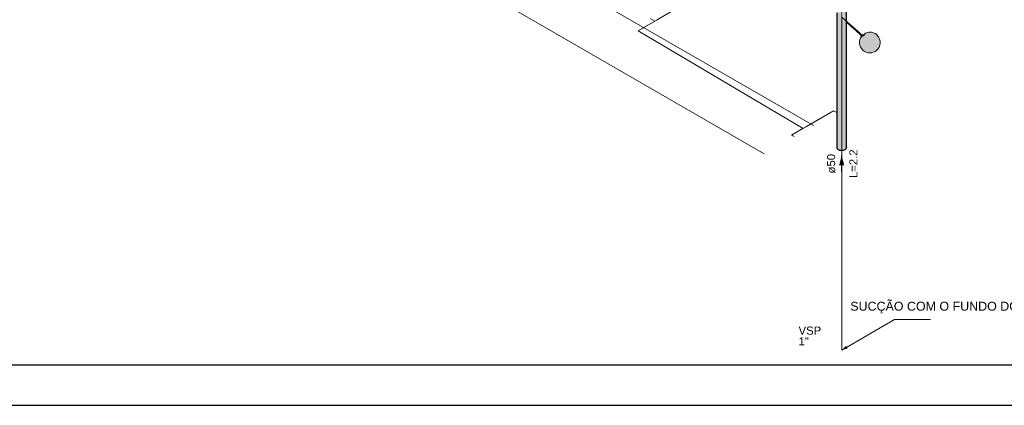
# Model space of a CAD drawing. Header units: millimetres. Extents: x 2 to 902, y -447 to 199.
# Tile 59 of 256: x 35 to 60, y 21 to 30. Entities that reach past the tile are written whole.
import ezdxf

# ---------------------------------------------------------------- set-up
doc = ezdxf.new("R2010")
doc.units = ezdxf.units.MM
doc.header["$MEASUREMENT"] = 0
doc.linetypes.add('NULL', pattern=[0])
for name, color, linetype, lineweight in [('AL-Condutos', 3, 'Continuous', 25), ('AL-Sentido conduto', 9, 'Continuous', 30), ('AL-Textos conduto', 7, 'Continuous', 9), ('AL-Tomada d´água', 9, 'Continuous', 18), ('Cotas', 1, 'Continuous', 0), ('IFC-Janela-Contorno', 142, 'Continuous', 5), ('IFC-Laje-Contorno', 134, 'Continuous', 5), ('IFC-Parede padrão-Contorno', 44, 'Continuous', 5), ('IFC-Parede-Contorno', 42, 'Continuous', 5), ('IFC-Pilar-Contorno', 83, 'Continuous', 5), ('Nível 1', 7, 'Continuous', 0), ('Textos', 7, 'Continuous', 9)]:
    doc.layers.add(name, color=color, linetype=linetype, lineweight=lineweight)
doc.layers.add('SEDUC_MARF', color=1, linetype='Continuous')
doc.layers.add('SEDUC_MARGG', color=7, linetype='Continuous')
doc.styles.add('Arial', font='arial.ttf')

msp = doc.modelspace()

# ---------------------------------------------------------------- hatches: boundary and pattern name
at = {"layer": 'AL-Condutos', "linetype": 'Continuous'}
for points in [[(55.468, 27.116), (55.469, 30.42), (55.469, 30.448), (55.469, 30.42), (55.469, 27.104), (55.469, 30.42), (55.469, 30.448), (55.469, 30.742), (55.467, 30.743), (55.466, 30.744), (55.467, 30.45), (55.467, 30.422), (55.467, 30.45), (55.466, 30.744), (55.466, 30.45), (55.466, 30.422)], [(55.482, 27.089), (55.491, 30.401), (55.491, 30.428), (55.469, 30.742), (55.47, 30.447), (55.47, 30.419), (55.47, 30.447), (55.469, 30.742), (55.469, 30.742), (55.469, 30.448), (55.469, 30.42)], [(55.492, 30.4), (55.492, 30.428), (55.492, 30.729), (55.492, 30.729), (55.491, 30.428), (55.491, 30.4), (55.492, 27.077), (55.515, 27.067), (55.53, 30.367), (55.53, 30.394), (55.492, 30.729), (55.494, 30.426), (55.494, 30.398), (55.492, 30.4), (55.494, 30.398), (55.494, 30.426), (55.492, 30.729), (55.492, 30.729), (55.492, 30.428)], [(55.671, 30.242), (55.672, 30.268), (55.674, 30.723), (55.674, 30.725), (55.665, 30.721), (55.633, 30.713), (55.633, 30.707), (55.633, 30.713), (55.631, 30.713), (55.631, 30.706), (55.634, 30.302), (55.631, 30.713), (55.631, 30.713), (55.631, 30.713), (55.629, 30.306), (55.629, 30.28), (55.629, 30.28), (55.629, 30.28), (55.629, 30.281), (55.591, 30.314), (55.584, 30.32), (55.581, 30.709), (55.581, 30.709), (55.581, 30.709), (55.579, 30.325), (55.581, 30.323), (55.579, 30.325), (55.532, 30.716), (55.532, 30.716), (55.535, 30.363), (55.532, 30.716), (55.532, 30.716), (55.53, 30.367), (55.532, 30.365), (55.53, 30.367), (55.515, 27.067), (55.532, 27.059), (55.56, 27.055), (55.581, 27.051), (55.61, 27.054), (55.631, 27.056), (55.631, 30.278), (55.631, 27.056), (55.656, 27.065), (55.631, 30.278), (55.631, 30.304), (55.634, 30.275), (55.631, 30.304), (55.631, 30.278), (55.656, 27.065), (55.674, 27.072), (55.672, 30.242), (55.672, 30.268)], [(55.674, 27.072), (55.698, 30.219), (55.698, 30.245), (55.701, 30.737), (55.701, 30.739), (55.696, 30.735), (55.675, 30.725), (55.675, 30.719), (55.675, 30.725), (55.674, 30.725), (55.674, 30.718), (55.674, 30.266), (55.674, 30.725), (55.674, 30.725), (55.672, 30.268), (55.674, 30.24), (55.672, 30.268), (55.672, 30.242)], [(55.71, 27.126), (55.71, 30.208), (55.71, 30.235), (55.71, 30.745), (55.71, 30.745), (55.702, 30.739), (55.702, 30.739), (55.702, 30.739), (55.702, 30.739), (55.701, 30.739), (55.698, 30.245), (55.698, 30.219), (55.69, 27.086), (55.7, 30.217), (55.7, 30.243), (55.7, 30.217), (55.702, 27.097), (55.702, 30.215), (55.702, 30.242), (55.702, 30.215), (55.702, 30.215), (55.702, 30.241), (55.702, 30.215), (55.702, 30.215), (55.706, 27.113), (55.709, 30.209), (55.709, 30.235), (55.709, 30.209)], [(55.466, 30.45), (55.466, 27.133), (55.468, 27.116)], [(55.469, 30.448), (55.468, 27.116), (55.469, 27.104)], [(55.469, 30.448), (55.469, 27.104), (55.482, 27.089)], [(55.491, 30.428), (55.482, 27.089), (55.492, 27.077)], [(55.698, 30.245), (55.674, 27.072), (55.69, 27.086)], [(55.7, 30.243), (55.69, 27.086), (55.702, 27.097)], [(55.702, 30.242), (55.702, 27.097), (55.706, 27.113)], [(55.709, 30.235), (55.706, 27.113), (55.71, 27.126)]]:
    msp.add_hatch(color=91, dxfattribs=at).paths.add_polyline_path(points)
at = {"layer": 'AL-Sentido conduto', "linetype": 'Continuous'}
msp.add_hatch(color=7, dxfattribs=at).paths.add_polyline_path([(55.587, 26.922), (55.523, 26.68), (55.652, 26.68)])
at = {"layer": 'AL-Tomada d´água', "linetype": 'Continuous'}
for points in [[(55.599, 30.333), (55.658, 30.277), (55.722, 30.224)], [(55.71, 30.234), (55.71, 30.231), (55.71, 30.21), (55.71, 30.208), (55.714, 30.205), (55.817, 30.114), (55.771, 30.176), (55.868, 30.092), (55.722, 30.224)], [(55.771, 30.176), (55.772, 30.175), (55.817, 30.114), (55.933, 30.008), (56.054, 29.902), (56.056, 29.9), (56.055, 29.903), (56.052, 29.914), (56.055, 29.903), (56.056, 29.9), (56.088, 29.875), (56.06, 29.908), (56.051, 29.918), (56.016, 29.96), (56.067, 29.914), (56.069, 29.914), (56.069, 29.914), (56.07, 29.914), (55.976, 29.998), (55.868, 30.092), (55.884, 30.076), (55.799, 30.152)], [(56.052, 29.917), (56.06, 29.908), (56.084, 29.899), (56.067, 29.914), (56.065, 29.915), (56.067, 29.914), (56.066, 29.916), (56.016, 29.96)], [(56.455, 29.524), (56.483, 29.55), (56.484, 29.554), (56.513, 29.596), (56.533, 29.649), (56.54, 29.7), (56.535, 29.743), (56.537, 29.75), (56.525, 29.798), (56.514, 29.815), (56.495, 29.858), (56.447, 29.908), (56.41, 29.936), (56.32, 29.966), (56.254, 29.967), (56.272, 29.964), (56.293, 29.955), (56.355, 29.95), (56.407, 29.932), (56.355, 29.95), (56.293, 29.955), (56.261, 29.933), (56.333, 29.936), (56.386, 29.927), (56.439, 29.902), (56.488, 29.856), (56.439, 29.902), (56.386, 29.927), (56.333, 29.936), (56.261, 29.933), (56.304, 29.902), (56.37, 29.902), (56.417, 29.894), (56.463, 29.866), (56.494, 29.819), (56.515, 29.769), (56.512, 29.708), (56.529, 29.703), (56.534, 29.677), (56.529, 29.703), (56.512, 29.708), (56.511, 29.663), (56.518, 29.626), (56.494, 29.581), (56.518, 29.626), (56.511, 29.663), (56.512, 29.708), (56.515, 29.769), (56.494, 29.819), (56.463, 29.866), (56.417, 29.894), (56.37, 29.902), (56.384, 29.821), (56.44, 29.839), (56.474, 29.783), (56.489, 29.742), (56.474, 29.783), (56.44, 29.839), (56.384, 29.821), (56.421, 29.771), (56.431, 29.742), (56.441, 29.714), (56.461, 29.657), (56.46, 29.632), (56.46, 29.606), (56.46, 29.581), (56.46, 29.606), (56.418, 29.572), (56.415, 29.538), (56.459, 29.556), (56.415, 29.538), (56.448, 29.54), (56.415, 29.538), (56.418, 29.572), (56.46, 29.606), (56.46, 29.632), (56.461, 29.657), (56.441, 29.714), (56.431, 29.742), (56.373, 29.723), (56.391, 29.687), (56.407, 29.637), (56.4, 29.593), (56.374, 29.544), (56.373, 29.51), (56.438, 29.524), (56.373, 29.51), (56.374, 29.544), (56.4, 29.593), (56.407, 29.637), (56.391, 29.687), (56.373, 29.723), (56.431, 29.742), (56.421, 29.771), (56.384, 29.821), (56.338, 29.761), (56.384, 29.821), (56.37, 29.902), (56.304, 29.902), (56.348, 29.87), (56.304, 29.902), (56.299, 29.856), (56.278, 29.814), (56.299, 29.856), (56.304, 29.902), (56.261, 29.933), (56.293, 29.955), (56.24, 29.936), (56.253, 29.895), (56.246, 29.852), (56.253, 29.895), (56.24, 29.936), (56.201, 29.904), (56.2, 29.861), (56.222, 29.805), (56.258, 29.746), (56.312, 29.705), (56.357, 29.652), (56.346, 29.594), (56.333, 29.551), (56.346, 29.594), (56.357, 29.652), (56.312, 29.705), (56.263, 29.659), (56.301, 29.629), (56.263, 29.659), (56.259, 29.597), (56.284, 29.545), (56.321, 29.519), (56.284, 29.545), (56.259, 29.597), (56.263, 29.659), (56.312, 29.705), (56.258, 29.746), (56.222, 29.805), (56.2, 29.861), (56.201, 29.904), (56.16, 29.851), (56.174, 29.81), (56.19, 29.76), (56.209, 29.697), (56.19, 29.76), (56.174, 29.81), (56.16, 29.851), (56.201, 29.904), (56.24, 29.936), (56.293, 29.955), (56.22, 29.938), (56.293, 29.955), (56.272, 29.964), (56.254, 29.967), (56.199, 29.941), (56.254, 29.967), (56.178, 29.944), (56.155, 29.89), (56.127, 29.814), (56.141, 29.764), (56.146, 29.705), (56.197, 29.636), (56.146, 29.705), (56.141, 29.764), (56.127, 29.814), (56.155, 29.89), (56.103, 29.854), (56.074, 29.79), (56.098, 29.739), (56.074, 29.79), (56.046, 29.766), (56.061, 29.724), (56.1, 29.669), (56.142, 29.624), (56.188, 29.585), (56.222, 29.537), (56.27, 29.507), (56.222, 29.537), (56.188, 29.585), (56.142, 29.624), (56.1, 29.669), (56.061, 29.724), (56.046, 29.766), (56.062, 29.779), (56.074, 29.79), (56.073, 29.821), (56.074, 29.79), (56.073, 29.821), (56.072, 29.839), (56.073, 29.821), (56.072, 29.837), (56.073, 29.821), (56.075, 29.828), (56.073, 29.821), (56.074, 29.79), (56.081, 29.805), (56.075, 29.829), (56.081, 29.805), (56.103, 29.854), (56.104, 29.858), (56.103, 29.858), (56.104, 29.858), (56.109, 29.879), (56.113, 29.894), (56.121, 29.9), (56.118, 29.9), (56.121, 29.9), (56.121, 29.9), (56.126, 29.904), (56.125, 29.904), (56.126, 29.904), (56.126, 29.904), (56.15, 29.922), (56.148, 29.921), (56.148, 29.921), (56.124, 29.904), (56.117, 29.9), (56.1, 29.888), (56.096, 29.885), (56.1, 29.887), (56.105, 29.883), (56.102, 29.886), (56.1, 29.887), (56.099, 29.883), (56.093, 29.867), (56.079, 29.842), (56.093, 29.867), (56.097, 29.882), (56.09, 29.87), (56.081, 29.851), (56.09, 29.87), (56.092, 29.878), (56.089, 29.871), (56.083, 29.857), (56.089, 29.871), (56.092, 29.878), (56.094, 29.879), (56.092, 29.878), (56.092, 29.878), (56.09, 29.87), (56.094, 29.879), (56.09, 29.87), (56.097, 29.882), (56.097, 29.882), (56.099, 29.883), (56.1, 29.887), (56.096, 29.885), (56.089, 29.876), (56.087, 29.873), (56.084, 29.862), (56.087, 29.873), (56.087, 29.873), (56.072, 29.84), (56.072, 29.839), (56.072, 29.84), (56.087, 29.873), (56.072, 29.839), (56.087, 29.873), (56.069, 29.849), (56.055, 29.829), (56.042, 29.789), (56.055, 29.829), (56.038, 29.787), (56.031, 29.746), (56.037, 29.706), (56.062, 29.66), (56.1, 29.608), (56.162, 29.551), (56.221, 29.504), (56.162, 29.551), (56.1, 29.608), (56.062, 29.66), (56.037, 29.706), (56.031, 29.746), (56.027, 29.693), (56.039, 29.652), (56.027, 29.693), (56.036, 29.641), (56.05, 29.609), (56.067, 29.605), (56.05, 29.609), (56.075, 29.566), (56.121, 29.537), (56.075, 29.566), (56.11, 29.528), (56.124, 29.511), (56.152, 29.495), (56.188, 29.495), (56.152, 29.495), (56.183, 29.475), (56.238, 29.458), (56.274, 29.457), (56.208, 29.47), (56.266, 29.473), (56.323, 29.49), (56.266, 29.473), (56.317, 29.473), (56.369, 29.482), (56.317, 29.473), (56.266, 29.473), (56.208, 29.47), (56.268, 29.458), (56.27, 29.458), (56.273, 29.458), (56.276, 29.458), (56.273, 29.458), (56.27, 29.458), (56.268, 29.458), (56.274, 29.458), (56.276, 29.458), (56.283, 29.458), (56.276, 29.458), (56.274, 29.458), (56.268, 29.458), (56.272, 29.458), (56.274, 29.457), (56.283, 29.458), (56.29, 29.458), (56.338, 29.465), (56.427, 29.508), (56.338, 29.465), (56.283, 29.458), (56.329, 29.458), (56.416, 29.492)], [(56.055, 29.903), (56.056, 29.9), (56.082, 29.866), (56.082, 29.866), (56.083, 29.867), (56.078, 29.881), (56.081, 29.875), (56.082, 29.871), (56.081, 29.875), (56.082, 29.871), (56.082, 29.871), (56.083, 29.871), (56.082, 29.871), (56.082, 29.871), (56.081, 29.875), (56.078, 29.881), (56.08, 29.874), (56.082, 29.87), (56.082, 29.87), (56.082, 29.871), (56.083, 29.868), (56.085, 29.87), (56.087, 29.873), (56.086, 29.873), (56.086, 29.874), (56.086, 29.873), (56.087, 29.873), (56.088, 29.874), (56.088, 29.874), (56.087, 29.874), (56.087, 29.874), (56.087, 29.874), (56.087, 29.875), (56.083, 29.876), (56.087, 29.875), (56.088, 29.875), (56.088, 29.875), (56.088, 29.875), (56.089, 29.875), (56.089, 29.876), (56.088, 29.875), (56.089, 29.876), (56.089, 29.876), (56.088, 29.875), (56.087, 29.875), (56.083, 29.877), (56.087, 29.875), (56.084, 29.877), (56.08, 29.878), (56.084, 29.877), (56.087, 29.875), (56.088, 29.875), (56.089, 29.876), (56.09, 29.877), (56.09, 29.878), (56.088, 29.876), (56.086, 29.879), (56.086, 29.878), (56.075, 29.899), (56.072, 29.899), (56.071, 29.899), (56.06, 29.898), (56.071, 29.899), (56.072, 29.899), (56.075, 29.899), (56.086, 29.878), (56.086, 29.879), (56.088, 29.876), (56.086, 29.879), (56.089, 29.88), (56.086, 29.879), (56.088, 29.876), (56.09, 29.878), (56.094, 29.882), (56.096, 29.885), (56.098, 29.887), (56.097, 29.887), (56.098, 29.887), (56.099, 29.887), (56.1, 29.888), (56.098, 29.888), (56.1, 29.888), (56.098, 29.888), (56.092, 29.891), (56.078, 29.899), (56.092, 29.891), (56.098, 29.888), (56.1, 29.888), (56.098, 29.889), (56.1, 29.888), (56.116, 29.899), (56.116, 29.899), (56.104, 29.896), (56.116, 29.899), (56.118, 29.9), (56.104, 29.896), (56.118, 29.9), (56.109, 29.903), (56.104, 29.897), (56.109, 29.903), (56.096, 29.906), (56.071, 29.913), (56.093, 29.894), (56.087, 29.899), (56.071, 29.913), (56.124, 29.904), (56.07, 29.914), (56.065, 29.915), (56.055, 29.903), (56.058, 29.898), (56.059, 29.897)], [(56.071, 29.913), (56.118, 29.9), (56.124, 29.904), (56.124, 29.904)], [(56.164, 29.933), (56.148, 29.921), (56.126, 29.904), (56.15, 29.922), (56.163, 29.932), (56.159, 29.928), (56.133, 29.903), (56.16, 29.928), (56.133, 29.903), (56.159, 29.928), (56.163, 29.932), (56.157, 29.927), (56.163, 29.932), (56.15, 29.922), (56.149, 29.921), (56.126, 29.904), (56.127, 29.904), (56.13, 29.903), (56.127, 29.904), (56.126, 29.904), (56.126, 29.904), (56.126, 29.9), (56.126, 29.904), (56.126, 29.904), (56.121, 29.9), (56.121, 29.9), (56.114, 29.894), (56.121, 29.9), (56.121, 29.9), (56.113, 29.894), (56.113, 29.893), (56.113, 29.893), (56.109, 29.879), (56.116, 29.873), (56.109, 29.879), (56.103, 29.854), (56.123, 29.867), (56.135, 29.9), (56.123, 29.867), (56.155, 29.89), (56.136, 29.9), (56.136, 29.902), (56.136, 29.9), (56.155, 29.89), (56.159, 29.898), (56.148, 29.9), (56.144, 29.9), (56.137, 29.902), (56.144, 29.9), (56.148, 29.9), (56.143, 29.901), (56.148, 29.9), (56.159, 29.898), (56.16, 29.901), (56.178, 29.944), (56.164, 29.933), (56.139, 29.906), (56.161, 29.929), (56.163, 29.932), (56.161, 29.929), (56.139, 29.906), (56.161, 29.929), (56.164, 29.932)], [(56.15, 29.922), (56.15, 29.922), (56.126, 29.904), (56.149, 29.921), (56.15, 29.922), (56.149, 29.921), (56.15, 29.922), (56.163, 29.932)], [(56.056, 29.9), (56.069, 29.849), (56.082, 29.866)], [(56.083, 29.868), (56.082, 29.871), (56.082, 29.87)], [(56.082, 29.87), (56.083, 29.867), (56.083, 29.868)], [(56.088, 29.875), (56.087, 29.874), (56.088, 29.874), (56.088, 29.875), (56.088, 29.875), (56.088, 29.875), (56.087, 29.875), (56.087, 29.874)], [(56.087, 29.873), (56.088, 29.875), (56.087, 29.873)], [(56.088, 29.875), (56.088, 29.875), (56.088, 29.875), (56.088, 29.875)], [(56.093, 29.867), (56.099, 29.883), (56.097, 29.882)], [(56.097, 29.882), (56.099, 29.883), (56.099, 29.883), (56.097, 29.882)], [(56.113, 29.894), (56.113, 29.893), (56.113, 29.893)], [(56.238, 29.458), (56.3, 29.457), (56.329, 29.458)]]:
    msp.add_hatch(color=51, dxfattribs=at).paths.add_polyline_path(points)
at = {"layer": 'Cotas', "linetype": 'Continuous'}
msp.add_hatch(color=1, dxfattribs=at).paths.add_polyline_path([(55.587, 22.122), (55.732, 22.161), (55.693, 22.228)])

# ---------------------------------------------------------------- linework, layer by layer
at = {"layer": 'AL-Condutos'}
for p, q in [((55.71, 30.235), (55.71, 30.745)), ((55.466, 30.45), (55.466, 27.133)), ((55.71, 30.208), (55.71, 30.235)), ((55.71, 27.126), (55.71, 30.208)), ((55.466, 27.133), (55.468, 27.116)), ((55.468, 27.116), (55.469, 27.104)), ((55.469, 27.104), (55.482, 27.089)), ((55.482, 27.089), (55.492, 27.077)), ((55.492, 27.077), (55.515, 27.067)), ((55.515, 27.067), (55.532, 27.059)), ((55.532, 27.059), (55.56, 27.055)), ((55.56, 27.055), (55.581, 27.051)), ((55.581, 27.051), (55.61, 27.054)), ((55.61, 27.054), (55.631, 27.056)), ((55.631, 27.056), (55.656, 27.065)), ((55.656, 27.065), (55.674, 27.072)), ((55.674, 27.072), (55.69, 27.086)), ((55.69, 27.086), (55.702, 27.097)), ((55.702, 27.097), (55.706, 27.113)), ((55.706, 27.113), (55.71, 27.126))]:
    msp.add_line(p, q, dxfattribs=at)
at = {"layer": 'AL-Sentido conduto'}
msp.add_lwpolyline([(55.587, 26.522), (55.587, 26.922)], dxfattribs=at)
at = {"layer": 'AL-Tomada d´água'}
for p, q in [((55.722, 30.224), (55.599, 30.333)), ((55.71, 30.208), (55.714, 30.205)), ((55.714, 30.205), (55.817, 30.114)), ((55.868, 30.092), (55.722, 30.224)), ((55.799, 30.152), (55.771, 30.176)), ((55.771, 30.176), (55.868, 30.092)), ((55.884, 30.076), (55.799, 30.152)), ((55.817, 30.114), (55.933, 30.008)), ((55.868, 30.092), (55.884, 30.076)), ((55.976, 29.998), (55.868, 30.092)), ((55.933, 30.008), (56.054, 29.902)), ((56.07, 29.914), (55.976, 29.998)), ((56.065, 29.915), (56.055, 29.903)), ((56.07, 29.914), (56.065, 29.915)), ((56.124, 29.904), (56.07, 29.914)), ((56.148, 29.921), (56.124, 29.904)), ((56.126, 29.904), (56.15, 29.922)), ((56.148, 29.921), (56.126, 29.904)), ((56.164, 29.933), (56.148, 29.921)), ((56.178, 29.944), (56.164, 29.933)), ((56.254, 29.967), (56.178, 29.944)), ((56.32, 29.966), (56.254, 29.967)), ((56.41, 29.936), (56.32, 29.966)), ((56.447, 29.908), (56.41, 29.936)), ((56.031, 29.746), (56.027, 29.693)), ((56.027, 29.693), (56.036, 29.641)), ((56.038, 29.787), (56.031, 29.746)), ((56.055, 29.829), (56.038, 29.787)), ((56.054, 29.902), (56.056, 29.9)), ((56.055, 29.903), (56.056, 29.9)), ((56.069, 29.849), (56.055, 29.829)), ((56.056, 29.9), (56.069, 29.849)), ((56.087, 29.873), (56.069, 29.849)), ((56.089, 29.876), (56.087, 29.873)), ((56.087, 29.873), (56.087, 29.873)), ((56.096, 29.885), (56.089, 29.876)), ((56.1, 29.888), (56.096, 29.885)), ((56.117, 29.9), (56.1, 29.888)), ((56.121, 29.9), (56.113, 29.894)), ((56.113, 29.894), (56.121, 29.9)), ((56.124, 29.904), (56.117, 29.9)), ((56.126, 29.904), (56.121, 29.9)), ((56.495, 29.858), (56.447, 29.908)), ((56.514, 29.815), (56.495, 29.858)), ((56.525, 29.798), (56.514, 29.815)), ((56.537, 29.75), (56.525, 29.798)), ((56.533, 29.649), (56.54, 29.7)), ((56.535, 29.743), (56.537, 29.75)), ((56.54, 29.7), (56.535, 29.743)), ((56.036, 29.641), (56.05, 29.609)), ((56.05, 29.609), (56.075, 29.566)), ((56.075, 29.566), (56.11, 29.528)), ((56.11, 29.528), (56.124, 29.511)), ((56.124, 29.511), (56.152, 29.495)), ((56.152, 29.495), (56.183, 29.475)), ((56.183, 29.475), (56.238, 29.458)), ((56.329, 29.458), (56.238, 29.458)), ((56.238, 29.458), (56.274, 29.457)), ((56.238, 29.458), (56.3, 29.457)), ((56.274, 29.457), (56.283, 29.458)), ((56.283, 29.458), (56.329, 29.458)), ((56.3, 29.457), (56.329, 29.458)), ((56.329, 29.458), (56.416, 29.492)), ((56.416, 29.492), (56.455, 29.524)), ((56.455, 29.524), (56.483, 29.55)), ((56.483, 29.55), (56.484, 29.554)), ((56.484, 29.554), (56.513, 29.596)), ((56.513, 29.596), (56.533, 29.649))]:
    msp.add_line(p, q, dxfattribs=at)
at = {"layer": 'Cotas'}
msp.add_lwpolyline([(55.587, 22.122), (56.89, 22.874), (57.78, 22.874)], dxfattribs=at)
at = {"layer": 'IFC-Janela-Contorno', "color": 7, "lineweight": 5}
for p, q in [((50.855, 30.308), (50.971, 30.241)), ((50.971, 30.241), (51.007, 30.261)), ((51.007, 30.261), (51.075, 30.301))]:
    msp.add_line(p, q, dxfattribs=at)
at = {"layer": 'IFC-Laje-Contorno', "color": 7, "lineweight": 5}
for p, q in [((50.557, 30.001), (55.717, 32.981)), ((50.699, 30.084), (55.717, 32.981)), ((50.557, 30.001), (54.635, 27.594))]:
    msp.add_line(p, q, dxfattribs=at)
at = {"layer": 'IFC-Parede padrão-Contorno', "color": 7, "lineweight": 5}
for p, q in [((51.026, 30.272), (51.394, 30.485)), ((50.699, 30.084), (51.026, 30.272))]:
    msp.add_line(p, q, dxfattribs=at)
at = {"layer": 'IFC-Parede-Contorno', "color": 7, "lineweight": 5}
for p, q in [((42.388, 34.882), (54.888, 27.665)), ((41.176, 34.182), (53.675, 26.965))]:
    msp.add_line(p, q, dxfattribs=at)
at = {"layer": 'IFC-Pilar-Contorno', "color": 7, "lineweight": 5}
for p, q in [((54.719, 27.642), (55.387, 28.028)), ((55.132, 27.881), (55.387, 28.028)), ((55.387, 28.028), (55.451, 27.991)), ((55.387, 28.028), (55.451, 27.991)), ((54.348, 27.428), (55.007, 27.809)), ((55.007, 27.809), (55.132, 27.881)), ((54.348, 27.428), (54.596, 27.571)), ((54.596, 27.571), (54.719, 27.642)), ((54.348, 27.428), (54.412, 27.391)), ((54.348, 27.428), (54.412, 27.391))]:
    msp.add_line(p, q, dxfattribs=at)
at = {"layer": 'Nível 1'}
msp.add_line((55.587, 31.322), (55.587, 22.122), dxfattribs=at)
at = {"layer": 'SEDUC_MARF', "color": 7}
msp.add_lwpolyline([(120.549, 104.859), (1.649, 104.859), (1.649, 20.759), (120.549, 20.759)], close=True, dxfattribs=at)
at = {"layer": 'SEDUC_MARGG'}
msp.add_lwpolyline([(4.149, 21.759), (119.549, 21.759), (119.549, 103.859), (4.149, 103.859), (4.149, 21.759)], dxfattribs=at)

# ---------------------------------------------------------------- texts
at = {"layer": 'AL-Textos conduto', "linetype": 'NULL', "char_height": 0.2, "attachment_point": 8, "rotation": 90.0002, "line_spacing_factor": 0.6, "style": 'Arial'}
for s, insert, width in [('L=2.2', (55.976, 26.722), 1.41341), ('ø50', (55.431, 26.722), 0.9628)]:
    msp.add_mtext(s, dxfattribs=dict(at, insert=insert, width=width))
at = {"layer": 'Textos', "linetype": 'NULL', "attachment_point": 7, "line_spacing_factor": 0.6, "style": 'Arial'}
for s, insert, char_height, width in [('SUCÇÃO COM O FUNDO DO RESERVATORIO INFERIOR', (55.799, 23.027), 0.22, 16.49866), ('VSP', (54.522, 22.5), 0.2, 1.1186), ('1"', (54.522, 22.24), 0.2, 0.50915)]:
    msp.add_mtext(s, dxfattribs=dict(at, insert=insert, char_height=char_height, width=width))

doc.saveas('drawing.dxf')
